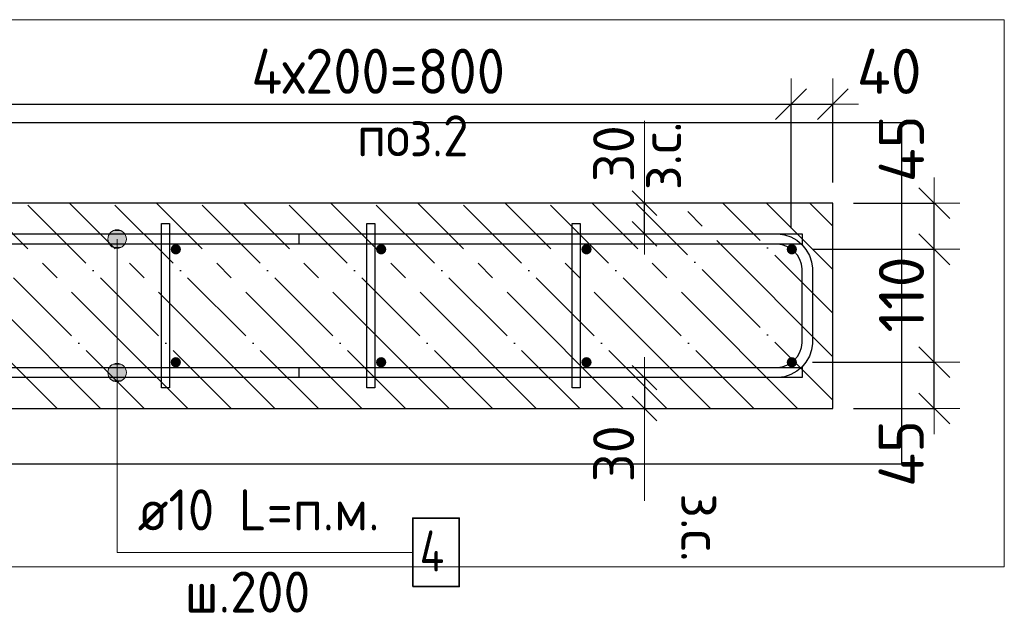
# Model space of a CAD drawing. Header units: millimetres. Extents: x -2258 to 68686, y -2266 to 30725.
# Tile 18 of 83: x 9260 to 10219, y 1804 to 2382. Entities that reach past the tile are written whole.
import ezdxf

# ---------------------------------------------------------------- set-up
doc = ezdxf.new("R2010")
doc.units = ezdxf.units.MM
doc.header["$PDMODE"] = 65
doc.linetypes.add('______11', pattern=[100, 80, -10, 0, -10])
doc.linetypes.add('______5', pattern=[220, 160, -20, 20, -20])
for name, color, linetype, lineweight in [('Standard', 7, 'Continuous', 25), ('Арм.стержн. Арматура края', 96, 'Continuous', 35), ('Арм.стержн. вертикальными 1', 22, 'Continuous', 35), ('Арм.стержн.горизонт. 1', 180, 'Continuous', 35), ('Размерная линия_ общее', 7, 'Continuous', 13), ('Размерная линия_ общее_1', 7, 'Continuous', 13)]:
    doc.layers.add(name, color=color, linetype=linetype, lineweight=lineweight)
doc.layers.add('Арм.стержн.Стяжки', color=7, linetype='Continuous', lineweight=35, true_color=0x501e0f)
doc.styles.add('ISOCPEUR', font='ISOCPEUR')
doc.dimstyles.new('DIMSTYLE_11', dxfattribs={"dimtxt": 44, "dimasz": 50, "dimexe": 0, "dimexo": 0, "dimgap": 22, "dimtad": 2, "dimdec": 0, "dimrnd": 5, "dimzin": 12, "dimdsep": 46, "dimtxsty": 'ISOCPEUR', "dimblk1": 'ALL_ML_STRICH', "dimblk2": 'ALL_ML_STRICH', "dimsah": 1, "dimcen": 0, "dimclrd": 7, "dimclre": 256, "dimclrt": 7, "dimadec": 0, "dimazin": 0, "dimtfac": 1, "dimtdec": 0, "dimtix": 1, "dimtmove": 2, "dimatfit": 3, "dimfxl": 0, "dimtvp": 1.2, "dimtzin": 0, "dimlwd": 0, "dimlwe": -3, "dimarcsym": 0})
doc.dimstyles.new('DIMSTYLE_3', dxfattribs={"dimtxt": 44, "dimasz": 50, "dimexe": 0, "dimexo": 0, "dimgap": 22, "dimtad": 2, "dimdec": 0, "dimrnd": 5, "dimzin": 12, "dimdsep": 46, "dimtxsty": 'ISOCPEUR', "dimblk1": 'ALL_ML_STRICH', "dimblk2": 'ALL_ML_STRICH', "dimsah": 1, "dimcen": 0, "dimclrd": 7, "dimclre": 256, "dimclrt": 7, "dimadec": 0, "dimazin": 0, "dimtfac": 1, "dimtdec": 0, "dimtix": 1, "dimtmove": 2, "dimatfit": 3, "dimfxl": 0, "dimtzin": 0, "dimlwd": 0, "dimlwe": -3, "dimarcsym": 0})
doc.dimstyles.new('DIMSTYLE_9', dxfattribs={"dimtxt": 40, "dimasz": 40, "dimexe": 0, "dimexo": 0.001, "dimgap": 20, "dimtad": 2, "dimdec": 0, "dimrnd": 5, "dimzin": 12, "dimdsep": 46, "dimtxsty": 'ISOCPEUR', "dimblk1": 'ALL_ML_STRICH', "dimblk2": 'ALL_ML_STRICH', "dimsah": 1, "dimcen": 0, "dimse1": 1, "dimse2": 1, "dimclrd": 7, "dimclre": 256, "dimclrt": 7, "dimadec": 0, "dimazin": 0, "dimtfac": 1, "dimtdec": 0, "dimtix": 1, "dimtmove": 2, "dimatfit": 3, "dimfxl": 0, "dimtvp": 1.2, "dimtzin": 0, "dimlwd": 0, "dimlwe": -3, "dimarcsym": 0})

# ---------------------------------------------------------------- blocks, each defined once
blk = doc.blocks.new('ALL_ML_STRICH')
at = {"color": 0, "linetype": 'ByBlock', "lineweight": -2}
for p, q in [((0, -0.5), (0, 0.5)), ((-0.3, -0.3), (0.3, 0.3)), ((-1, 0), (0.5, 0))]:
    blk.add_line(p, q, dxfattribs=at)
blk = doc.blocks.new('*D74')
at = {"layer": 'DEFPOINTS', "color": 7, "linetype": 'Continuous', "lineweight": 13, "transparency": 33554687}
for p in [(9211.68, 2300.01), (9211.68, 2158.58), (10010.93, 2159.09)]:
    blk.add_point(p, dxfattribs=at)
at = {"layer": 'Размерная линия_ общее', "color": 253, "linetype": 'Continuous', "lineweight": -2, "true_color": 0xa0a0a0, "transparency": 33554687}
for p, q in [((9211.68, 2178.58), (9211.68, 2300.01)), ((10010.93, 2179.09), (10010.93, 2300.01))]:
    blk.add_line(p, q, dxfattribs=at)
at = {"layer": 'Размерная линия_ общее', "color": 7, "linetype": 'Continuous', "lineweight": -2, "transparency": 33554687}
blk.add_line((9211.68, 2300.01), (10010.93, 2300.01), dxfattribs=at)
at = {"layer": 'Размерная линия_ общее', "color": 7, "linetype": 'Continuous', "lineweight": 13, "transparency": 33554687, "xscale": 50, "yscale": 50, "zscale": 50, "rotation": 180}
blk.add_blockref('ALL_ML_STRICH', (9211.68, 2300.01), dxfattribs=at)
at = {"layer": 'Размерная линия_ общее', "color": 7, "linetype": 'Continuous', "lineweight": 13, "transparency": 33554687, "xscale": 50, "yscale": 50, "zscale": 50}
blk.add_blockref('ALL_ML_STRICH', (10010.93, 2300.01), dxfattribs=at)
at = {"layer": 'Размерная линия_ общее', "color": 7, "linetype": 'Continuous', "lineweight": 13, "transparency": 33554687, "insert": (9485.31, 2354.01), "char_height": 44, "width": 2.2, "attachment_point": 1, "line_spacing_factor": 0.60241, "style": 'ISOCPEUR'}
blk.add_mtext('\\W0.91;4х200=800', dxfattribs=at)
blk = doc.blocks.new('*D75')
at = {"layer": 'DEFPOINTS', "color": 7, "linetype": 'Continuous', "lineweight": 13, "transparency": 33554687}
for p in [(10010.93, 2300.01), (10051.68, 2203.58), (10010.93, 2159.09)]:
    blk.add_point(p, dxfattribs=at)
at = {"layer": 'Размерная линия_ общее', "color": 253, "linetype": 'Continuous', "lineweight": -2, "true_color": 0xa0a0a0, "transparency": 33554687}
for p, q in [((10010.93, 2179.09), (10010.93, 2300.01)), ((10051.68, 2223.58), (10051.68, 2300.01))]:
    blk.add_line(p, q, dxfattribs=at)
at = {"layer": 'Размерная линия_ общее', "color": 7, "linetype": 'Continuous', "lineweight": -2, "transparency": 33554687}
blk.add_line((10010.93, 2300.01), (10051.68, 2300.01), dxfattribs=at)
at = {"layer": 'Размерная линия_ общее', "color": 7, "linetype": 'Continuous', "lineweight": 13, "transparency": 33554687, "xscale": 50, "yscale": 50, "zscale": 50, "rotation": 180}
blk.add_blockref('ALL_ML_STRICH', (10010.93, 2300.01), dxfattribs=at)
at = {"layer": 'Размерная линия_ общее', "color": 7, "linetype": 'Continuous', "lineweight": 13, "transparency": 33554687, "xscale": 50, "yscale": 50, "zscale": 50}
blk.add_blockref('ALL_ML_STRICH', (10051.68, 2300.01), dxfattribs=at)
at = {"layer": 'Размерная линия_ общее', "color": 7, "linetype": 'Continuous', "lineweight": 13, "transparency": 33554687, "insert": (10106.54, 2331.9), "char_height": 44, "width": 88, "attachment_point": 5, "style": 'ISOCPEUR'}
blk.add_mtext('\\A1;{40}', dxfattribs=at)
blk = doc.blocks.new('*D76')
at = {"layer": 'DEFPOINTS', "color": 7, "linetype": 'Continuous', "lineweight": 13, "transparency": 33554687}
for p in [(10011.68, 2048.58), (10051.68, 2003.58), (10150.44, 2003.58)]:
    blk.add_point(p, dxfattribs=at)
at = {"layer": 'Размерная линия_ общее', "color": 253, "linetype": 'Continuous', "lineweight": -2, "true_color": 0xa0a0a0, "transparency": 33554687}
for p, q in [((10031.68, 2048.58), (10150.44, 2048.58)), ((10071.68, 2003.58), (10150.44, 2003.58))]:
    blk.add_line(p, q, dxfattribs=at)
at = {"layer": 'Размерная линия_ общее', "color": 7, "linetype": 'Continuous', "lineweight": -2, "transparency": 33554687}
blk.add_line((10150.44, 2003.58), (10150.44, 2048.58), dxfattribs=at)
at = {"layer": 'Размерная линия_ общее', "color": 7, "linetype": 'Continuous', "lineweight": 13, "transparency": 33554687, "xscale": 50, "yscale": 50, "zscale": 50}
for p, rotation in [((10150.44, 2048.58), 90), ((10150.44, 2003.58), 270)]:
    blk.add_blockref('ALL_ML_STRICH', p, dxfattribs=dict(at, rotation=rotation))
at = {"layer": 'Размерная линия_ общее', "color": 7, "linetype": 'Continuous', "lineweight": 13, "transparency": 33554687, "insert": (10118.21, 1959.72), "char_height": 44, "width": 88, "attachment_point": 5, "rotation": 90, "style": 'ISOCPEUR'}
blk.add_mtext('\\A1;{45}', dxfattribs=at)
blk = doc.blocks.new('*D77')
at = {"layer": 'DEFPOINTS', "color": 7, "linetype": 'Continuous', "lineweight": 13, "transparency": 33554687}
for p in [(10011.68, 2158.58), (10011.68, 2048.58), (10150.44, 2048.58)]:
    blk.add_point(p, dxfattribs=at)
at = {"layer": 'Размерная линия_ общее', "color": 253, "linetype": 'Continuous', "lineweight": -2, "true_color": 0xa0a0a0, "transparency": 33554687}
for p, q in [((10031.68, 2158.58), (10150.44, 2158.58)), ((10031.68, 2048.58), (10150.44, 2048.58))]:
    blk.add_line(p, q, dxfattribs=at)
at = {"layer": 'Размерная линия_ общее', "color": 7, "linetype": 'Continuous', "lineweight": -2, "transparency": 33554687}
blk.add_line((10150.44, 2048.58), (10150.44, 2158.58), dxfattribs=at)
at = {"layer": 'Размерная линия_ общее', "color": 7, "linetype": 'Continuous', "lineweight": 13, "transparency": 33554687, "xscale": 50, "yscale": 50, "zscale": 50}
for p, rotation in [((10150.44, 2158.58), 90), ((10150.44, 2048.58), 270)]:
    blk.add_blockref('ALL_ML_STRICH', p, dxfattribs=dict(at, rotation=rotation))
at = {"layer": 'Размерная линия_ общее', "color": 7, "linetype": 'Continuous', "lineweight": 13, "transparency": 33554687, "insert": (10118.44, 2114.58), "char_height": 44, "width": 132, "attachment_point": 5, "rotation": 90, "style": 'ISOCPEUR'}
blk.add_mtext('\\A1;{110}', dxfattribs=at)
blk = doc.blocks.new('*D78')
at = {"layer": 'DEFPOINTS', "color": 7, "linetype": 'Continuous', "lineweight": 13, "transparency": 33554687}
for p in [(10051.68, 2203.58), (10011.68, 2158.58), (10150.44, 2158.58)]:
    blk.add_point(p, dxfattribs=at)
at = {"layer": 'Размерная линия_ общее', "color": 253, "linetype": 'Continuous', "lineweight": -2, "true_color": 0xa0a0a0, "transparency": 33554687}
for p, q in [((10071.68, 2203.58), (10150.44, 2203.58)), ((10031.68, 2158.58), (10150.44, 2158.58))]:
    blk.add_line(p, q, dxfattribs=at)
at = {"layer": 'Размерная линия_ общее', "color": 7, "linetype": 'Continuous', "lineweight": -2, "transparency": 33554687}
blk.add_line((10150.44, 2158.58), (10150.44, 2203.58), dxfattribs=at)
at = {"layer": 'Размерная линия_ общее', "color": 7, "linetype": 'Continuous', "lineweight": 13, "transparency": 33554687, "xscale": 50, "yscale": 50, "zscale": 50}
for p, rotation in [((10150.44, 2203.58), 90), ((10150.44, 2158.58), 270)]:
    blk.add_blockref('ALL_ML_STRICH', p, dxfattribs=dict(at, rotation=rotation))
at = {"layer": 'Размерная линия_ общее', "color": 7, "linetype": 'Continuous', "lineweight": 13, "transparency": 33554687, "insert": (10118.44, 2256.44), "char_height": 44, "width": 88, "attachment_point": 5, "rotation": 90, "style": 'ISOCPEUR'}
blk.add_mtext('\\A1;{45}', dxfattribs=at)
blk = doc.blocks.new('*D79')
at = {"layer": 'DEFPOINTS', "color": 7, "linetype": 'Continuous', "lineweight": 13, "transparency": 33554687}
for p in [(9868.15, 2033.58), (9876.87, 2033.58), (9876.87, 2003.58)]:
    blk.add_point(p, dxfattribs=at)
at = {"layer": 'Размерная линия_ общее_1', "color": 7, "linetype": 'Continuous', "lineweight": -2, "transparency": 33554687}
blk.add_line((9868.15, 2033.58), (9868.15, 2003.58), dxfattribs=at)
at = {"layer": 'Размерная линия_ общее_1', "color": 7, "linetype": 'Continuous', "lineweight": 13, "transparency": 33554687, "xscale": 40, "yscale": 40, "zscale": 40}
for p, rotation in [((9868.15, 2033.58), 90), ((9868.15, 2003.58), 270)]:
    blk.add_blockref('ALL_ML_STRICH', p, dxfattribs=dict(at, rotation=rotation))
at = {"layer": 'Размерная линия_ общее_1', "color": 7, "linetype": 'Continuous', "lineweight": 13, "transparency": 33554687, "insert": (9838.15, 1959.48), "char_height": 40, "width": 80, "attachment_point": 5, "rotation": 90, "style": 'ISOCPEUR'}
blk.add_mtext('\\A1;{30}', dxfattribs=at)
at = {"layer": 'Размерная линия_ общее_1', "color": 7, "linetype": 'Continuous', "lineweight": 13, "transparency": 33554687, "insert": (9943.89, 1921.01), "char_height": 40, "width": 2, "attachment_point": 1, "rotation": 270, "line_spacing_factor": 0.60241, "style": 'ISOCPEUR'}
blk.add_mtext('з.с.', dxfattribs=at)
blk = doc.blocks.new('*D80')
at = {"layer": 'DEFPOINTS', "color": 7, "linetype": 'Continuous', "lineweight": 13, "transparency": 33554687}
for p in [(9876.87, 2203.58), (9868.15, 2173.58), (9876.87, 2173.58)]:
    blk.add_point(p, dxfattribs=at)
at = {"layer": 'Размерная линия_ общее_1', "color": 7, "linetype": 'Continuous', "lineweight": -2, "transparency": 33554687}
blk.add_line((9868.15, 2173.58), (9868.15, 2203.58), dxfattribs=at)
at = {"layer": 'Размерная линия_ общее_1', "color": 7, "linetype": 'Continuous', "lineweight": 13, "transparency": 33554687, "xscale": 40, "yscale": 40, "zscale": 40}
for p, rotation in [((9868.15, 2203.58), 90), ((9868.15, 2173.58), 270)]:
    blk.add_blockref('ALL_ML_STRICH', p, dxfattribs=dict(at, rotation=rotation))
at = {"layer": 'Размерная линия_ общее_1', "color": 7, "linetype": 'Continuous', "lineweight": 13, "transparency": 33554687, "insert": (9863.89, 2216.15), "char_height": 40, "width": 2, "attachment_point": 1, "rotation": 90, "line_spacing_factor": 0.60241, "style": 'ISOCPEUR'}
blk.add_mtext('з.с.', dxfattribs=at)
at = {"layer": 'Размерная линия_ общее_1', "color": 7, "linetype": 'Continuous', "lineweight": 13, "transparency": 33554687, "insert": (9838.15, 2251.67), "char_height": 40, "width": 80, "attachment_point": 5, "rotation": 90, "style": 'ISOCPEUR'}
blk.add_mtext('\\A1;{30}', dxfattribs=at)

msp = doc.modelspace()

# ---------------------------------------------------------------- hatches: boundary and pattern name
at = {"layer": 'Арм.стержн. вертикальными 1', "linetype": 'Continuous', "lineweight": 50, "transparency": 33554687}
for points in [[(9411.68, 2153.58), (9413.6, 2153.96), (9415.22, 2155.04), (9416.3, 2156.66), (9416.68, 2158.58), (9416.3, 2160.49), (9415.22, 2162.11), (9413.6, 2163.2), (9411.68, 2163.58), (9409.77, 2163.2), (9408.15, 2162.11), (9407.06, 2160.49), (9406.68, 2158.58), (9407.06, 2156.66), (9408.15, 2155.04), (9409.77, 2153.96)], [(9611.68, 2153.58), (9613.6, 2153.96), (9615.22, 2155.04), (9616.3, 2156.66), (9616.68, 2158.58), (9616.3, 2160.49), (9615.22, 2162.11), (9613.6, 2163.2), (9611.68, 2163.58), (9609.77, 2163.2), (9608.15, 2162.11), (9607.06, 2160.49), (9606.68, 2158.58), (9607.06, 2156.66), (9608.15, 2155.04), (9609.77, 2153.96)], [(9811.68, 2153.58), (9813.6, 2153.96), (9815.22, 2155.04), (9816.3, 2156.66), (9816.68, 2158.58), (9816.3, 2160.49), (9815.22, 2162.11), (9813.6, 2163.2), (9811.68, 2163.58), (9809.77, 2163.2), (9808.15, 2162.11), (9807.06, 2160.49), (9806.68, 2158.58), (9807.06, 2156.66), (9808.15, 2155.04), (9809.77, 2153.96)], [(10011.68, 2153.58), (10013.6, 2153.96), (10015.22, 2155.04), (10016.3, 2156.66), (10016.68, 2158.58), (10016.3, 2160.49), (10015.22, 2162.11), (10013.6, 2163.2), (10011.68, 2163.58), (10009.77, 2163.2), (10008.15, 2162.11), (10007.06, 2160.49), (10006.68, 2158.58), (10007.06, 2156.66), (10008.15, 2155.04), (10009.77, 2153.96)], [(9411.68, 2043.58), (9413.6, 2043.96), (9415.22, 2045.04), (9416.3, 2046.66), (9416.68, 2048.58), (9416.3, 2050.49), (9415.22, 2052.11), (9413.6, 2053.2), (9411.68, 2053.58), (9409.77, 2053.2), (9408.15, 2052.11), (9407.06, 2050.49), (9406.68, 2048.58), (9407.06, 2046.66), (9408.15, 2045.04), (9409.77, 2043.96)], [(9611.68, 2043.58), (9613.6, 2043.96), (9615.22, 2045.04), (9616.3, 2046.66), (9616.68, 2048.58), (9616.3, 2050.49), (9615.22, 2052.11), (9613.6, 2053.2), (9611.68, 2053.58), (9609.77, 2053.2), (9608.15, 2052.11), (9607.06, 2050.49), (9606.68, 2048.58), (9607.06, 2046.66), (9608.15, 2045.04), (9609.77, 2043.96)], [(9811.68, 2043.58), (9813.6, 2043.96), (9815.22, 2045.04), (9816.3, 2046.66), (9816.68, 2048.58), (9816.3, 2050.49), (9815.22, 2052.11), (9813.6, 2053.2), (9811.68, 2053.58), (9809.77, 2053.2), (9808.15, 2052.11), (9807.06, 2050.49), (9806.68, 2048.58), (9807.06, 2046.66), (9808.15, 2045.04), (9809.77, 2043.96)], [(10011.68, 2043.58), (10013.6, 2043.96), (10015.22, 2045.04), (10016.3, 2046.66), (10016.68, 2048.58), (10016.3, 2050.49), (10015.22, 2052.11), (10013.6, 2053.2), (10011.68, 2053.58), (10009.77, 2053.2), (10008.15, 2052.11), (10007.06, 2050.49), (10006.68, 2048.58), (10007.06, 2046.66), (10008.15, 2045.04), (10009.77, 2043.96)]]:
    msp.add_hatch(color=4, dxfattribs=at).paths.add_polyline_path(points)
at = {"layer": 'Арм.стержн.горизонт. 1', "linetype": 'Continuous', "lineweight": 13, "transparency": 33554687}
for points in [[(9350, 2176.32), (9359, 2176.32), (9354.5, 2177.58)], [(9350, 2176.32), (9359, 2176.32), (9354.5, 2177.58)], [(9350, 2176.32), (9359, 2176.32), (9354.5, 2177.58)], [(9345.5, 2168.58), (9363.5, 2168.58), (9362.24, 2173.08)], [(9345.5, 2168.58), (9362.24, 2173.08), (9346.76, 2173.08)], [(9345.5, 2168.58), (9363.5, 2168.58), (9362.24, 2173.08)], [(9345.5, 2168.58), (9362.24, 2173.08), (9346.76, 2173.08)], [(9345.5, 2168.58), (9363.5, 2168.58), (9362.24, 2173.08)], [(9345.5, 2168.58), (9362.24, 2173.08), (9346.76, 2173.08)], [(9346.76, 2164.08), (9363.5, 2168.58), (9345.5, 2168.58)], [(9346.76, 2164.08), (9363.5, 2168.58), (9345.5, 2168.58)], [(9346.76, 2164.08), (9363.5, 2168.58), (9345.5, 2168.58)], [(9346.76, 2173.08), (9362.24, 2173.08), (9359, 2176.32)], [(9346.76, 2173.08), (9359, 2176.32), (9350, 2176.32)], [(9346.76, 2173.08), (9362.24, 2173.08), (9359, 2176.32)], [(9346.76, 2173.08), (9359, 2176.32), (9350, 2176.32)], [(9346.76, 2173.08), (9362.24, 2173.08), (9359, 2176.32)], [(9346.76, 2173.08), (9359, 2176.32), (9350, 2176.32)], [(9346.76, 2164.08), (9362.24, 2164.08), (9363.5, 2168.58)], [(9346.76, 2164.08), (9362.24, 2164.08), (9363.5, 2168.58)], [(9346.76, 2164.08), (9362.24, 2164.08), (9363.5, 2168.58)], [(9350, 2160.84), (9362.24, 2164.08), (9346.76, 2164.08)], [(9350, 2160.84), (9362.24, 2164.08), (9346.76, 2164.08)], [(9350, 2160.84), (9362.24, 2164.08), (9346.76, 2164.08)], [(9350, 2160.84), (9359, 2160.84), (9362.24, 2164.08)], [(9350, 2160.84), (9359, 2160.84), (9362.24, 2164.08)], [(9350, 2160.84), (9359, 2160.84), (9362.24, 2164.08)], [(9359, 2160.84), (9350, 2160.84), (9354.5, 2159.58)], [(9359, 2160.84), (9350, 2160.84), (9354.5, 2159.58)], [(9359, 2160.84), (9350, 2160.84), (9354.5, 2159.58)], [(9345.5, 2038.58), (9363.5, 2038.58), (9362.24, 2043.08)], [(9345.5, 2038.58), (9362.24, 2043.08), (9346.76, 2043.08)], [(9345.5, 2038.58), (9363.5, 2038.58), (9362.24, 2043.08)], [(9345.5, 2038.58), (9362.24, 2043.08), (9346.76, 2043.08)], [(9345.5, 2038.58), (9363.5, 2038.58), (9362.24, 2043.08)], [(9345.5, 2038.58), (9362.24, 2043.08), (9346.76, 2043.08)], [(9346.76, 2043.08), (9362.24, 2043.08), (9359, 2046.32)], [(9346.76, 2043.08), (9359, 2046.32), (9350, 2046.32)], [(9346.76, 2043.08), (9362.24, 2043.08), (9359, 2046.32)], [(9346.76, 2043.08), (9359, 2046.32), (9350, 2046.32)], [(9346.76, 2043.08), (9362.24, 2043.08), (9359, 2046.32)], [(9346.76, 2043.08), (9359, 2046.32), (9350, 2046.32)], [(9350, 2046.32), (9359, 2046.32), (9354.5, 2047.58)], [(9350, 2046.32), (9359, 2046.32), (9354.5, 2047.58)], [(9350, 2046.32), (9359, 2046.32), (9354.5, 2047.58)], [(9346.76, 2034.08), (9363.5, 2038.58), (9345.5, 2038.58)], [(9346.76, 2034.08), (9363.5, 2038.58), (9345.5, 2038.58)], [(9346.76, 2034.08), (9363.5, 2038.58), (9345.5, 2038.58)], [(9346.76, 2034.08), (9362.24, 2034.08), (9363.5, 2038.58)], [(9346.76, 2034.08), (9362.24, 2034.08), (9363.5, 2038.58)], [(9346.76, 2034.08), (9362.24, 2034.08), (9363.5, 2038.58)], [(9350, 2030.84), (9362.24, 2034.08), (9346.76, 2034.08)], [(9350, 2030.84), (9362.24, 2034.08), (9346.76, 2034.08)], [(9350, 2030.84), (9362.24, 2034.08), (9346.76, 2034.08)], [(9350, 2030.84), (9359, 2030.84), (9362.24, 2034.08)], [(9350, 2030.84), (9359, 2030.84), (9362.24, 2034.08)], [(9350, 2030.84), (9359, 2030.84), (9362.24, 2034.08)], [(9359, 2030.84), (9350, 2030.84), (9354.5, 2029.58)], [(9359, 2030.84), (9350, 2030.84), (9354.5, 2029.58)], [(9359, 2030.84), (9350, 2030.84), (9354.5, 2029.58)]]:
    msp.add_hatch(color=7, dxfattribs=at).paths.add_polyline_path(points)

# ---------------------------------------------------------------- linework, layer by layer
at = {"color": 52, "linetype": 'Continuous', "lineweight": -3, "transparency": 33554687}
for p, q in [((8176.77, 2282.19), (10118.64, 2282.19)), ((8176.77, 2282.19), (10118.64, 2282.19)), ((10118.64, 2282.19), (10118.64, 1949.3)), ((10118.64, 2282.19), (10118.64, 1949.3)), ((10118.64, 1949.3), (8176.77, 1949.3)), ((10118.64, 1949.3), (8176.77, 1949.3))]:
    msp.add_line(p, q, dxfattribs=at)
at = {"layer": 'Standard', "color": 7, "linetype": 'Continuous', "lineweight": 13, "transparency": 33554687}
for p, q in [((9868.15, 2203.58), (9868.15, 2283.58)), ((9868.15, 2003.58), (9868.15, 1913.58))]:
    msp.add_line(p, q, dxfattribs=at)
at = {"layer": 'Standard', "color": 7, "linetype": 'Continuous', "lineweight": 25, "transparency": 33554687}
for p, q in [((10051.68, 2203.58), (8251.68, 2203.58)), ((10051.68, 2003.58), (10051.68, 2203.58)), ((8251.68, 2003.58), (10051.68, 2003.58))]:
    msp.add_line(p, q, dxfattribs=at)
at = {"layer": 'Standard', "color": 7, "linetype": '______11', "lineweight": -3, "transparency": 33554687}
for p, q in [((9295.98, 2003.58), (9095.98, 2203.58)), ((9380.83, 2003.58), (9180.83, 2203.58)), ((9465.69, 2003.58), (9265.69, 2203.58)), ((9550.54, 2003.58), (9350.54, 2203.58)), ((9635.39, 2003.58), (9435.39, 2203.58)), ((9720.24, 2003.58), (9520.24, 2203.58)), ((9805.1, 2003.58), (9605.1, 2203.58)), ((9889.95, 2003.58), (9689.95, 2203.58)), ((9974.8, 2003.58), (9774.8, 2203.58)), ((10051.68, 2011.55), (9859.66, 2203.58)), ((10051.68, 2096.4), (9944.51, 2203.58)), ((10051.68, 2181.26), (10029.36, 2203.58))]:
    msp.add_line(p, q, dxfattribs=at)
at = {"layer": 'Standard', "color": 7, "linetype": '______5', "lineweight": -3, "transparency": 33554687}
for p, q in [((9338.41, 2003.58), (9138.41, 2203.58)), ((9423.26, 2003.58), (9223.26, 2203.58)), ((9508.11, 2003.58), (9308.11, 2203.58)), ((9592.97, 2003.58), (9392.97, 2203.58)), ((9677.82, 2003.58), (9477.82, 2203.58)), ((9762.67, 2003.58), (9562.67, 2203.58)), ((9847.52, 2003.58), (9647.52, 2203.58)), ((9932.38, 2003.58), (9732.38, 2203.58)), ((10017.23, 2003.58), (9817.23, 2203.58)), ((10051.68, 2053.98), (9902.08, 2203.58)), ((10051.68, 2138.83), (9986.94, 2203.58))]:
    msp.add_line(p, q, dxfattribs=at)
at = {"layer": 'Standard', "color": 7, "linetype": 'Continuous', "lineweight": 13, "transparency": 33554687}
msp.add_lwpolyline([(8076.77, 2382.19), (8076.77, 1849.3), (10218.64, 1849.3), (10218.64, 2382.19), (8076.77, 2382.19)], dxfattribs=at)
at = {"layer": 'Арм.стержн. Арматура края', "color": 4, "linetype": 'Continuous', "lineweight": 25, "transparency": 33554687}
msp.add_lwpolyline([(9531.68, 2043.58), (9997.64, 2043.58), (10002.16, 2044.21), (10006.74, 2045.72), (10010.93, 2048.06), (10014.35, 2050.91), (10017.2, 2054.33), (10019.54, 2058.52), (10021.05, 2063.1), (10021.68, 2067.62), (10021.68, 2139.54), (10021.05, 2144.06), (10019.54, 2148.64), (10017.2, 2152.83), (10014.35, 2156.24), (10010.93, 2159.09), (10006.74, 2161.44), (10002.16, 2162.95), (9997.64, 2163.58), (9531.68, 2163.58), (9531.68, 2173.58), (9998.34, 2173.58), (10004.44, 2172.73), (10010.79, 2170.64), (10016.63, 2167.36), (10021.44, 2163.34), (10025.47, 2158.53), (10028.74, 2152.68), (10030.83, 2146.33), (10031.68, 2140.23), (10031.68, 2066.92), (10030.83, 2060.82), (10028.74, 2054.47), (10025.47, 2048.63), (10021.44, 2043.82), (10016.63, 2039.79), (10010.79, 2036.52), (10004.44, 2034.43), (9998.34, 2033.58), (9531.68, 2033.58), (9531.68, 2043.58)], dxfattribs=at)
msp.add_lwpolyline([(9531.68, 2043.58), (9997.64, 2043.58), (10002.16, 2044.21), (10006.74, 2045.72), (10010.93, 2048.06), (10014.35, 2050.91), (10017.2, 2054.33), (10019.54, 2058.52), (10021.05, 2063.1), (10021.68, 2067.62), (10021.68, 2139.54), (10021.05, 2144.06), (10019.54, 2148.64), (10017.2, 2152.83), (10014.35, 2156.24), (10010.93, 2159.09), (10006.74, 2161.44), (10002.16, 2162.95), (9997.64, 2163.58), (9531.68, 2163.58), (9531.68, 2173.58), (9998.34, 2173.58), (10004.44, 2172.73), (10010.79, 2170.64), (10016.63, 2167.36), (10021.44, 2163.34), (10025.47, 2158.53), (10028.74, 2152.68), (10030.83, 2146.33), (10031.68, 2140.23), (10031.68, 2066.92), (10030.83, 2060.82), (10028.74, 2054.47), (10025.47, 2048.63), (10021.44, 2043.82), (10016.63, 2039.79), (10010.79, 2036.52), (10004.44, 2034.43), (9998.34, 2033.58), (9531.68, 2033.58), (9531.68, 2043.58)], dxfattribs=at)
msp.add_lwpolyline([(9531.68, 2043.58), (9997.64, 2043.58), (10002.16, 2044.21), (10006.74, 2045.72), (10010.93, 2048.06), (10014.35, 2050.91), (10017.2, 2054.33), (10019.54, 2058.52), (10021.05, 2063.1), (10021.68, 2067.62), (10021.68, 2139.54), (10021.05, 2144.06), (10019.54, 2148.64), (10017.2, 2152.83), (10014.35, 2156.24), (10010.93, 2159.09), (10006.74, 2161.44), (10002.16, 2162.95), (9997.64, 2163.58), (9531.68, 2163.58), (9531.68, 2173.58), (9998.34, 2173.58), (10004.44, 2172.73), (10010.79, 2170.64), (10016.63, 2167.36), (10021.44, 2163.34), (10025.47, 2158.53), (10028.74, 2152.68), (10030.83, 2146.33), (10031.68, 2140.23), (10031.68, 2066.92), (10030.83, 2060.82), (10028.74, 2054.47), (10025.47, 2048.63), (10021.44, 2043.82), (10016.63, 2039.79), (10010.79, 2036.52), (10004.44, 2034.43), (9998.34, 2033.58), (9531.68, 2033.58), (9531.68, 2043.58)], dxfattribs=at)
at = {"layer": 'Арм.стержн.горизонт. 1', "color": 7, "linetype": 'Continuous', "lineweight": 13, "transparency": 33554687}
for p, q in [((9354.5, 2177.58), (9354.5, 2177.58)), ((9354.5, 2177.58), (9354.5, 2177.58)), ((9354.5, 2177.58), (9354.5, 2177.58)), ((9345.5, 2168.58), (9345.5, 2168.58)), ((9345.5, 2168.58), (9345.5, 2168.58)), ((9345.5, 2168.58), (9345.5, 2168.58)), ((9354.5, 1863.47), (9354.5, 2168.58)), ((9354.5, 1863.47), (9354.5, 2168.58)), ((9354.5, 1863.47), (9354.5, 2168.58)), ((9363.5, 2168.58), (9363.5, 2168.58)), ((9363.5, 2168.58), (9363.5, 2168.58)), ((9363.5, 2168.58), (9363.5, 2168.58)), ((9354.5, 2159.58), (9354.5, 2159.58)), ((9354.5, 2159.58), (9354.5, 2159.58)), ((9354.5, 2159.58), (9354.5, 2159.58)), ((9354.5, 2047.58), (9354.5, 2047.58)), ((9354.5, 2047.58), (9354.5, 2047.58)), ((9354.5, 2047.58), (9354.5, 2047.58)), ((9345.5, 2038.58), (9345.5, 2038.58)), ((9345.5, 2038.58), (9345.5, 2038.58)), ((9345.5, 2038.58), (9345.5, 2038.58)), ((9354.5, 1863.47), (9354.5, 2038.58)), ((9354.5, 1863.47), (9354.5, 2038.58)), ((9354.5, 1863.47), (9354.5, 2038.58)), ((9363.5, 2038.58), (9363.5, 2038.58)), ((9363.5, 2038.58), (9363.5, 2038.58)), ((9363.5, 2038.58), (9363.5, 2038.58)), ((9354.5, 2029.58), (9354.5, 2029.58)), ((9354.5, 2029.58), (9354.5, 2029.58)), ((9354.5, 2029.58), (9354.5, 2029.58)), ((9354.5, 1863.47), (9642.5, 1863.47))]:
    msp.add_line(p, q, dxfattribs=at)
at = {"layer": 'Арм.стержн.горизонт. 1', "color": 4, "linetype": 'Continuous', "lineweight": 25, "transparency": 33554687}
for points in [[(8281.68, 2173.58), (10021.68, 2173.58), (10021.68, 2163.58), (8281.68, 2163.58), (8281.68, 2173.58)], [(8281.68, 2173.58), (10021.68, 2173.58), (10021.68, 2163.58), (8281.68, 2163.58), (8281.68, 2173.58)], [(8281.68, 2173.58), (10021.68, 2173.58), (10021.68, 2163.58), (8281.68, 2163.58), (8281.68, 2173.58)], [(8281.68, 2043.58), (10021.68, 2043.58), (10021.68, 2033.58), (8281.68, 2033.58), (8281.68, 2043.58)], [(8281.68, 2043.58), (10021.68, 2043.58), (10021.68, 2033.58), (8281.68, 2033.58), (8281.68, 2043.58)], [(8281.68, 2043.58), (10021.68, 2043.58), (10021.68, 2033.58), (8281.68, 2033.58), (8281.68, 2043.58)]]:
    msp.add_lwpolyline(points, dxfattribs=at)
at = {"layer": 'Арм.стержн.горизонт. 1', "color": 7, "linetype": 'Continuous', "lineweight": 35, "transparency": 33554687}
msp.add_lwpolyline([(9642.5, 1830.14), (9687.83, 1830.14), (9687.83, 1896.8), (9642.5, 1896.8), (9642.5, 1830.14)], dxfattribs=at)
at = {"layer": 'Арм.стержн.горизонт. 1', "color": 7, "linetype": 'Continuous', "lineweight": 13, "transparency": 33554687}
for centre in [(9354.5, 2168.58), (9354.5, 2168.58), (9354.5, 2168.58), (9354.5, 2038.58), (9354.5, 2038.58), (9354.5, 2038.58)]:
    msp.add_circle(centre, 9, dxfattribs=at)
at = {"layer": 'Арм.стержн.Стяжки', "color": 40, "linetype": 'Continuous', "lineweight": 25, "transparency": 33554687}
for points in [[(9397.68, 2023.58), (9397.68, 2183.58), (9405.68, 2183.58), (9405.68, 2023.58), (9397.68, 2023.58)], [(9597.68, 2023.58), (9597.68, 2183.58), (9605.68, 2183.58), (9605.68, 2023.58), (9597.68, 2023.58)], [(9597.68, 2023.58), (9597.68, 2183.58), (9605.68, 2183.58), (9605.68, 2023.58), (9597.68, 2023.58)], [(9797.68, 2023.58), (9797.68, 2183.58), (9805.68, 2183.58), (9805.68, 2023.58), (9797.68, 2023.58)]]:
    msp.add_lwpolyline(points, dxfattribs=at)

# ---------------------------------------------------------------- texts
at = {"layer": 'Standard', "color": 7, "linetype": 'Continuous', "lineweight": 13, "transparency": 33554687, "insert": (9642.49, 2269.08), "char_height": 40, "width": 127.972, "attachment_point": 5, "style": 'ISOCPEUR'}
msp.add_mtext('\\A1;{\\fISOCPEUR|i0|b0;\\H40.000000;\\W0.909091;\\C7;поз.2}\\P', dxfattribs=at)
at = {"layer": 'Арм.стержн.горизонт. 1', "color": 7, "linetype": 'Continuous', "lineweight": 25, "transparency": 33554687, "char_height": 40, "attachment_point": 7, "style": 'ISOCPEUR'}
for s, insert, width in [('\\W0.94;ø10 L=п.м.', (9374.5, 1884.8), 266.6442), ('\\W0.80;4', (9649.17, 1844.8), 47.9778), ('\\W0.95;ш.200 ', (9420.5, 1804.8), 174.9328)]:
    msp.add_mtext(s, dxfattribs=dict(at, insert=insert, width=width))

# ---------------------------------------------------------------- dimensions: what is measured, and where the dimension line sits
at = {"layer": 'Размерная линия_ общее', "color": 7, "linetype": 'Continuous', "lineweight": 13, "transparency": 33554687}
dim = msp.add_linear_dim(base=(10051.68, 2300.01), p1=(10010.93, 2179.09), p2=(10051.68, 2223.58), dimstyle='DIMSTYLE_11', override={"dimpost": '<>', "dimclrd": 7, "dimclre": 253, "dimclrt": 7, "dimlwd": 0, "dimlwe": 65533}, dxfattribs=at)
dim.commit()
dim.dimension.update_dxf_attribs({"geometry": '*D75', "text_midpoint": (10106.54, 2331.9), "dimtype": 160})
dim = msp.add_linear_dim(base=(10010.93, 2300.01), p1=(9211.68, 2178.58), p2=(10010.93, 2179.09), text='\\W0.91;4х200=800', dimstyle='DIMSTYLE_3', override={"dimpost": '<>', "dimclrd": 7, "dimclre": 253, "dimclrt": 7, "dimlwd": 0, "dimlwe": 65533}, dxfattribs=at)
dim.commit()
dim.dimension.update_dxf_attribs({"geometry": '*D74', "text_midpoint": (9611.31, 2322.01), "dimtype": 160})
for base, p1, p2, picture, middle in [((10150.44, 2203.58), (10031.68, 2158.58), (10071.68, 2203.58), '*D78', (10118.44, 2256.44)), ((10150.44, 2158.58), (10031.68, 2048.58), (10031.68, 2158.58), '*D77', (10118.44, 2114.58)), ((10150.44, 2048.58), (10071.68, 2003.58), (10031.68, 2048.58), '*D76', (10118.21, 1959.72))]:
    dim = msp.add_linear_dim(base=base, p1=p1, p2=p2, angle=90, dimstyle='DIMSTYLE_11', override={"dimpost": '<>', "dimclrd": 7, "dimclre": 253, "dimclrt": 7, "dimlwd": 0, "dimlwe": 65533}, dxfattribs=at)
    dim.commit()
    dim.dimension.update_dxf_attribs({"geometry": picture, "text_midpoint": middle, "dimtype": 160})
at = {"layer": 'Размерная линия_ общее_1', "color": 7, "linetype": 'Continuous', "lineweight": 13, "transparency": 33554687}
for base, p1, p2, angle, picture, middle in [((9868.15, 2203.58), (9876.87, 2173.58), (9876.87, 2203.58), 90, '*D80', (9838.15, 2251.67)), ((9868.15, 2003.58), (9876.87, 2033.58), (9876.87, 2003.58), 270, '*D79', (9838.15, 1959.48))]:
    dim = msp.add_linear_dim(base=base, p1=p1, p2=p2, angle=angle, text='<>\\Xз.с.', dimstyle='DIMSTYLE_9', override={"dimpost": '<>', "dimclrd": 7, "dimclre": 253, "dimclrt": 7, "dimlwd": 0, "dimlwe": 65533}, dxfattribs=at)
    dim.commit()
    dim.dimension.update_dxf_attribs({"geometry": picture, "text_midpoint": middle, "dimtype": 160})

doc.saveas('drawing.dxf')
